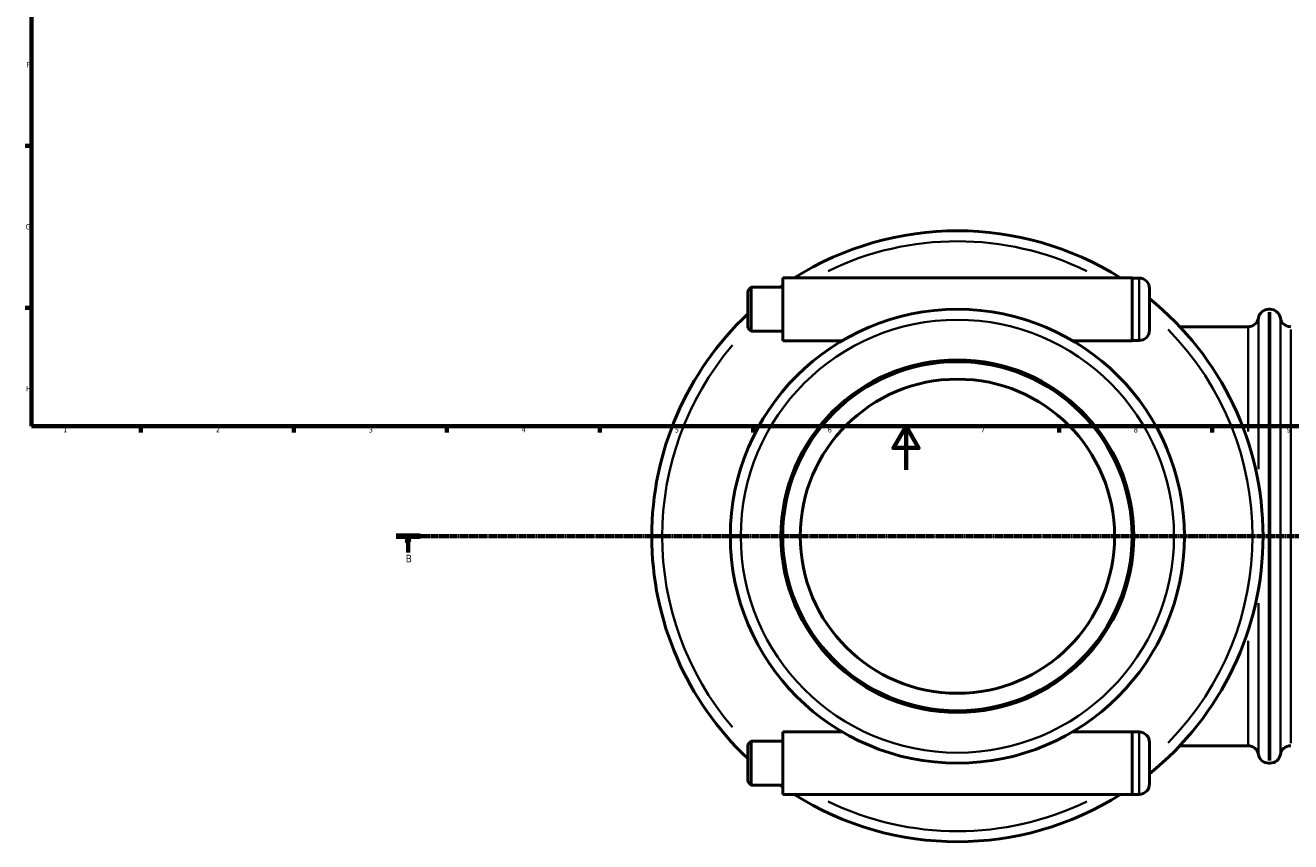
# Model space of a CAD drawing. Header units: millimetres. Extents: x -119 to 1468, y -170 to 1640.
# Tile 1 of 10: x 17 to 597, y -170 to 204. Entities that reach past the tile are written whole.
import ezdxf

# ---------------------------------------------------------------- set-up
doc = ezdxf.new("R2010")
doc.units = ezdxf.units.MM
doc.linetypes.add('CHAIN', pattern=[0.7087, 0.4724, -0.0591, 0.1181, -0.0591])
for name, color, linetype, lineweight in [('Border (ISO)', 7, 'Continuous', 70), ('Section Line (ISO)', 7, 'CHAIN', 70), ('Visible (ISO)', 7, 'Continuous', 50), ('Visible Narrow (ISO)', 7, 'Continuous', 35)]:
    doc.layers.add(name, color=color, linetype=linetype, lineweight=lineweight)
doc.styles.add('Label Text (ISO)', font='tahoma.ttf')
doc.styles.add('Note Text (ISO)', font='tahoma.ttf')

# ---------------------------------------------------------------- blocks, each defined once
blk = doc.blocks.new('Borders Default Border')
at = {"layer": 'Border (ISO)'}
for p, q in [((20, 148.5), (17.1, 148.5)), ((20, 74.25), (17.1, 74.25)), ((70.08, 20), (70.08, 17.1)), ((140.17, 20), (140.17, 17.1)), ((210.25, 20), (210.25, 17.1)), ((280.33, 20), (280.33, 17.1)), ((350.42, 20), (350.42, 17.1)), ((490.58, 20), (490.58, 17.1)), ((560.67, 20), (560.67, 17.1))]:
    blk.add_line(p, q, dxfattribs=at)
at = {"layer": 'Border (ISO)', "flags": 128}
for points in [[(20, 20), (20, 574), (821, 574), (821, 20), (20, 20)], [(420.5, 0), (420.5, 20), (414.73, 10), (426.27, 10), (420.5, 20)]]:
    blk.add_lwpolyline(points, dxfattribs=at)
at = {"layer": 'Border (ISO)', "color": 232, "true_color": 0xca0064, "char_height": 2.5, "attachment_point": 7, "style": 'Note Text (ISO)'}
for s, insert in [('F', (17.7, 184.38)), ('G', (17.31, 110.08)), ('H', (17.44, 35.88)), ('1', (34.48, 17.1)), ('2', (104.37, 17.1)), ('3', (174.43, 17.05)), ('4', (244.42, 17.1)), ('5', (314.64, 17.05)), ('6', (384.66, 17.05)), ('7', (454.77, 17.1)), ('8', (524.81, 17.04)), ('9', (594.88, 17.05))]:
    blk.add_mtext(s, dxfattribs=dict(at, insert=insert))
blk = doc.blocks.new('2dTransSection0')
at = {"layer": 'Section Line (ISO)', "linetype": 'CHAIN'}
blk.add_line((186.9, -30.47), (962.11, -30.47), dxfattribs=at)
at = {"layer": 'Section Line (ISO)', "linetype": 'Continuous', "lineweight": 140}
blk.add_line((186.9, -30.47), (197.91, -30.47), dxfattribs=at)
at = {"layer": 'Section Line (ISO)', "linetype": 'Continuous'}
for p, q in [((192.4, -30.47), (191.9, -32.97)), ((191.9, -32.97), (192.9, -32.97)), ((192.4, -32.97), (192.4, -30.47)), ((192.9, -32.97), (192.4, -30.47)), ((192.4, -37.91), (192.4, -32.97))]:
    blk.add_line(p, q, dxfattribs=at)
at = {"layer": 'Section Line (ISO)', "linetype": 'Continuous', "flags": 128}
blk.add_lwpolyline([(192.9, -32.97), (192.4, -30.47), (191.9, -32.97), (192.9, -32.97)], dxfattribs=at)
at = {"layer": 'Section Line (ISO)'}
blk.add_solid([(192.9, -32.97), (192.4, -30.47), (191.9, -32.97), (192.9, -32.97)], dxfattribs=at)
at = {"layer": 'Section Line (ISO)', "insert": (191.33, -42.47), "char_height": 3.5, "attachment_point": 7, "style": 'Label Text (ISO)'}
blk.add_mtext('B', dxfattribs=at)

msp = doc.modelspace()

# ---------------------------------------------------------------- linework, layer by layer
at = {"layer": 'Visible (ISO)'}
for p, q in [((364.031, 59.129), (364.031, 87.929)), ((364.031, 87.929), (524.031, 87.929)), ((524.031, 87.929), (524.031, 59.129)), ((527.231, 87.829), (524.031, 87.829)), ((348.031, 82.009), (349.631, 83.609)), ((348.031, 82.009), (348.031, 65.049)), ((349.631, 63.449), (349.631, 83.609)), ((349.631, 83.609), (364.031, 83.609)), ((532.031, 64.029), (532.031, 83.029)), ((586.631, 73.529), (587.231, 73.529)), ((348.031, 65.049), (349.631, 63.449)), ((545.933, 65.529), (577.165, 65.529)), ((349.631, 63.449), (364.031, 63.449)), ((364.031, 59.129), (391.231, 59.129)), ((496.831, 59.129), (524.031, 59.129)), ((527.231, 59.229), (524.031, 59.229)), ((364.031, -120.071), (364.031, -148.871)), ((391.231, -120.071), (364.031, -120.071)), ((524.031, -120.071), (496.831, -120.071)), ((524.031, -148.871), (524.031, -120.071)), ((524.031, -120.171), (527.231, -120.171)), ((348.031, -125.991), (349.631, -124.391)), ((348.031, -142.951), (348.031, -125.991)), ((349.631, -124.391), (349.631, -144.551)), ((364.031, -124.391), (349.631, -124.391)), ((532.031, -124.971), (532.031, -143.971)), ((545.933, -126.471), (577.165, -126.471)), ((586.631, -134.471), (587.231, -134.471)), ((348.031, -142.951), (349.631, -144.551)), ((364.031, -144.551), (349.631, -144.551)), ((524.031, -148.871), (364.031, -148.871)), ((524.031, -148.771), (527.231, -148.771))]:
    msp.add_line(p, q, dxfattribs=at)
for radius in [104, 80.8, 80, 72]:
    msp.add_circle((444.031, -30.471), radius, dxfattribs=at)
for centre, radius, start, end in [((444.031, -30.471), 140, 57.748547, 122.251453), ((527.231, 83.029), 4.8, 0, 90), ((444.031, -30.471), 140, 124.849905, 125.426761), ((444.031, -30.471), 140, 308.944804, 51.055196), ((444.031, -30.471), 140, 133.291808, 226.708192), ((586.631, 68.729), 4.8, 90, 170.405932), ((587.231, 68.729), 4.8, 9.594068, 90), ((527.231, 64.029), 4.8, 270, 0), ((577.165, 70.329), 4.8, 270, 350.405932), ((596.697, 70.329), 4.8, 189.594068, 270), ((527.231, -124.971), 4.8, 0, 90), ((577.165, -131.271), 4.8, 9.594068, 90), ((596.697, -131.271), 4.8, 90, 170.405932), ((586.631, -129.671), 4.8, 189.594068, 270), ((587.231, -129.671), 4.8, 270, 350.405932), ((444.031, -30.471), 140, 234.573239, 235.150095), ((527.231, -143.971), 4.8, 270, 0), ((444.031, -30.471), 140, 237.748547, 302.251453)]:
    msp.add_arc(centre, radius, start, end, dxfattribs=at)
at = {"layer": 'Visible Narrow (ISO)'}
for p, q in [((527.231, 87.653), (527.231, 59.405)), ((586.631, 72.248), (586.631, -133.191)), ((587.231, -133.191), (587.231, 72.248)), ((577.165, 17.489), (577.165, 65.383)), ((581.898, 69.309), (581.898, 0.24)), ((591.964, -129.24), (591.964, 68.298)), ((596.697, 64.347), (596.697, -125.289)), ((581.898, -61.183), (581.898, -130.252)), ((577.165, -126.325), (577.165, -78.432)), ((527.231, -148.595), (527.231, -120.347))]:
    msp.add_line(p, q, dxfattribs=at)
msp.add_circle((444.031, -30.471), 99.2, dxfattribs=at)
for start, end in [(64.01937, 115.98063), (315.547699, 44.452301), (139.629454, 220.370546), (244.01937, 295.98063)]:
    msp.add_arc((444.031, -30.471), 135.2, start, end, dxfattribs=at)

# ---------------------------------------------------------------- block references
msp.add_blockref('Borders Default Border', (0, 0))
at = {"layer": 'Section Line (ISO)'}
msp.add_blockref('2dTransSection0', (0, 0), dxfattribs=at)

doc.saveas('drawing.dxf')
